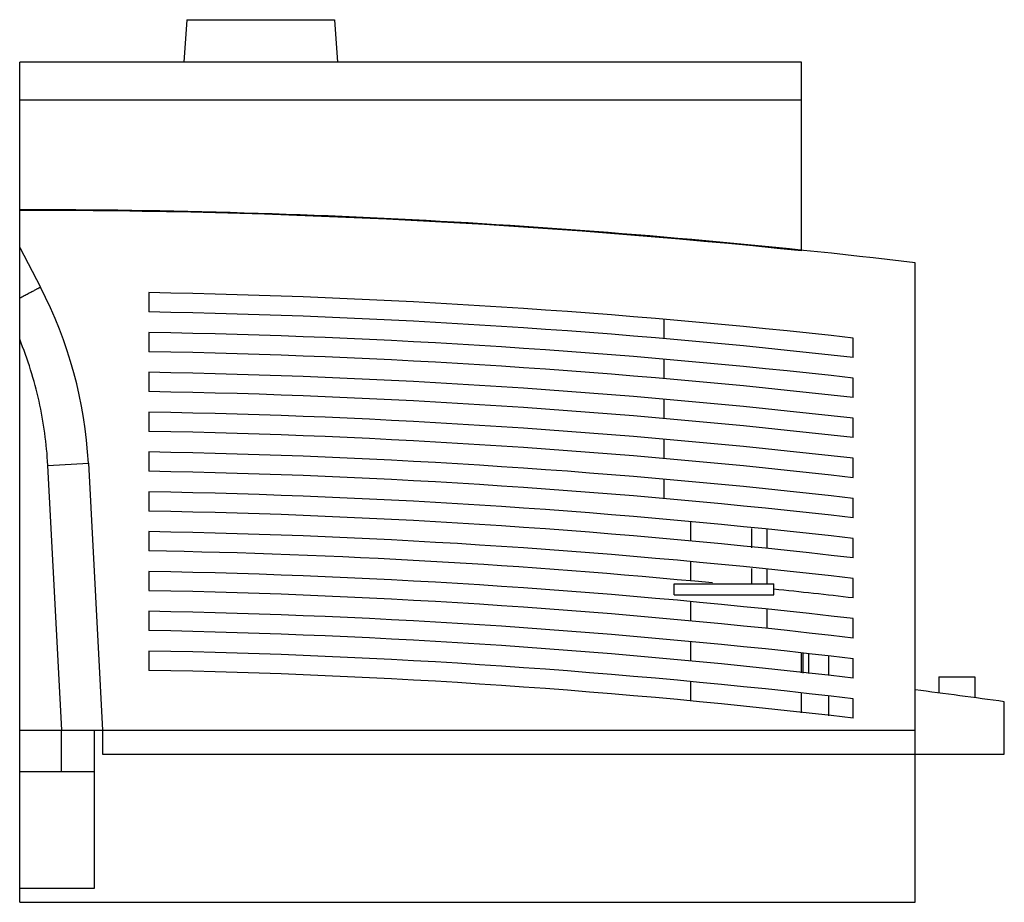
# Model space of a CAD drawing. Header units: millimetres. Extents: x 21 to 164, y 64 to 192.
import ezdxf

# ---------------------------------------------------------------- set-up
doc = ezdxf.new("R2010")
doc.units = ezdxf.units.MM
doc.header["$LTSCALE"] = 16.586056
doc.layers.get('0').update_dxf_attribs({"linetype": 'CONTINUOUS'})

msp = doc.modelspace()

# ---------------------------------------------------------------- linework, layer by layer
at = {"color": 7, "linetype": 'Continuous'}
for p, q in [((45.25, 191.56), (44.82, 185.4)), ((45.25, 191.56), (66.69, 191.56)), ((66.69, 191.56), (67.12, 185.4)), ((20.97, 63.5), (20.97, 185.4)), ((134.47, 185.4), (20.97, 185.4)), ((134.47, 158.03), (134.47, 185.4)), ((134.47, 179.9), (20.97, 179.9)), ((20.97, 158.5), (23.97, 152.75)), ((150.97, 63.5), (150.97, 156.3)), ((39.72, 151.97), (39.72, 149.17)), ((114.53, 145.29), (114.53, 148.1)), ((39.72, 146.19), (39.72, 143.39)), ((141.97, 142.56), (141.97, 145.38)), ((114.53, 139.49), (114.53, 142.3)), ((39.72, 140.41), (39.72, 137.61)), ((141.97, 136.75), (141.97, 139.57)), ((114.53, 133.69), (114.53, 136.5)), ((39.72, 134.63), (39.72, 131.83)), ((141.97, 130.93), (141.97, 133.75)), ((114.53, 127.89), (114.53, 130.7)), ((39.72, 128.85), (39.72, 126.05)), ((141.97, 125.12), (141.97, 127.94)), ((25.06, 126.9), (30.94, 127.2)), ((27.07, 88.5), (25.06, 126.9)), ((30.94, 127.2), (32.97, 88.5)), ((114.53, 122.09), (114.53, 124.9)), ((39.72, 123.07), (39.72, 120.27)), ((141.97, 119.3), (141.97, 122.12)), ((118.39, 115.94), (118.39, 118.75)), ((39.72, 117.29), (39.72, 114.49)), ((127.23, 117.76), (127.23, 114.95)), ((129.47, 114.85), (129.47, 117.67)), ((141.97, 113.49), (141.97, 116.3)), ((118.39, 110.14), (118.39, 112.95)), ((39.72, 111.52), (39.72, 108.72)), ((127.23, 111.95), (127.23, 109.7)), ((129.47, 109.7), (129.47, 111.86)), ((141.97, 107.67), (141.97, 110.49)), ((116, 109.7), (130.47, 109.7)), ((116, 108.1), (116, 109.7)), ((130.47, 108.1), (130.47, 109.7)), ((116, 108.1), (130.47, 108.1)), ((118.39, 104.33), (118.39, 107.15)), ((129.47, 103.24), (129.47, 106.05)), ((39.72, 105.74), (39.72, 102.94)), ((141.97, 101.85), (141.97, 104.67)), ((118.39, 98.53), (118.39, 101.34)), ((39.72, 99.96), (39.72, 97.16)), ((134.47, 96.79), (134.47, 99.61)), ((134.67, 99.59), (134.67, 96.77)), ((135.47, 99.51), (135.47, 96.69)), ((138.47, 96.39), (138.47, 99.21)), ((141.97, 96.04), (141.97, 98.86)), ((154.44, 96.2), (159.63, 96.2)), ((154.44, 96.2), (154.44, 93.88)), ((159.63, 96.2), (159.63, 93.19)), ((118.39, 92.73), (118.39, 95.54)), ((134.47, 90.98), (134.47, 93.8)), ((138.47, 90.58), (138.47, 93.39)), ((141.97, 90.22), (141.97, 93.04)), ((163.92, 85), (163.92, 92.6)), ((20.97, 88.5), (150.97, 88.5)), ((26.97, 88.5), (26.97, 82.5)), ((31.77, 88.5), (31.77, 65.5)), ((32.97, 88.5), (32.97, 85)), ((32.97, 85), (163.92, 85)), ((20.97, 82.5), (31.77, 82.5)), ((31.77, 65.5), (20.97, 65.5)), ((20.97, 63.5), (150.97, 63.5))]:
    msp.add_line(p, q, dxfattribs=at)
for centre, radius, start, end in [((20.97, -936), 1100, 83.21282, 90), ((20.97, -936.1), 1100, 84.07758, 90), ((-31.29, 123.94), 62.32, 3, 27.5314), ((20.97, -936), 1088.12, 83.61548, 89.01266), ((20.97, -936), 1085.32, 83.59894, 89.01011), ((20.97, -936), 1082.35, 83.58125, 89.00739), ((20.97, -936), 1079.55, 83.56453, 89.00481), ((20.97, -936), 1076.57, 83.54665, 89.00206), ((20.97, -936), 1073.77, 83.52975, 88.99946), ((20.97, -936), 1070.79, 83.51168, 88.99667), ((20.97, -936), 1067.99, 83.49459, 88.99404), ((20.97, -936), 1065.01, 83.47633, 88.99123), ((20.97, -936), 1062.21, 83.45905, 88.98857), ((20.97, -936), 1059.23, 83.44059, 88.98573), ((20.97, -936), 1056.43, 83.42313, 88.98304), ((20.97, -936), 1053.46, 83.40446, 88.98017), ((20.97, -936), 1050.66, 84.50711, 88.97745), ((20.97, -936), 1047.68, 83.36792, 88.97454), ((20.97, -936), 1044.88, 83.35007, 88.97179), ((20.97, -936), 1050.66, 83.3868, 84.01718), ((20.97, -936), 1041.9, 83.33099, 88.96885), ((20.97, -936), 1039.1, 83.31293, 88.96608), ((20.97, -936), 1036.13, 83.29364, 88.96311), ((20.97, -936), 1033.33, 83.27538, 88.9603), ((20.97, -936), 1038.49, 82.08798, 82.80872)]:
    msp.add_arc(centre, radius, start, end, dxfattribs=at)
for points, knots in [([(23.97, 152.75), (23.97, 152.75), (23.97, 152.74), (23.96, 152.74), (23.94, 152.73), (23.92, 152.71), (23.89, 152.7), (23.84, 152.67), (23.76, 152.62), (23.65, 152.56), (23.51, 152.49), (23.34, 152.4), (23.16, 152.3), (22.95, 152.19), (22.63, 152.02), (22.18, 151.78), (21.6, 151.47), (21.19, 151.25), (20.97, 151.14)], [0, 0, 0, 0, 0.001178, 0.00447, 0.009913, 0.017507, 0.027243, 0.039115, 0.069224, 0.107671, 0.154259, 0.208783, 0.270967, 0.340479, 0.416988, 0.589499, 0.785243, 1, 1, 1, 1]), ([(25.06, 126.9), (24.89, 130.03), (24.04, 136.27), (22.15, 142.29), (20.97, 145.2)], [0, 0, 0, 0, 0.500002, 1, 1, 1, 1])]:
    msp.add_open_spline(points, degree=3, knots=knots, dxfattribs=at)

doc.saveas('drawing.dxf')
